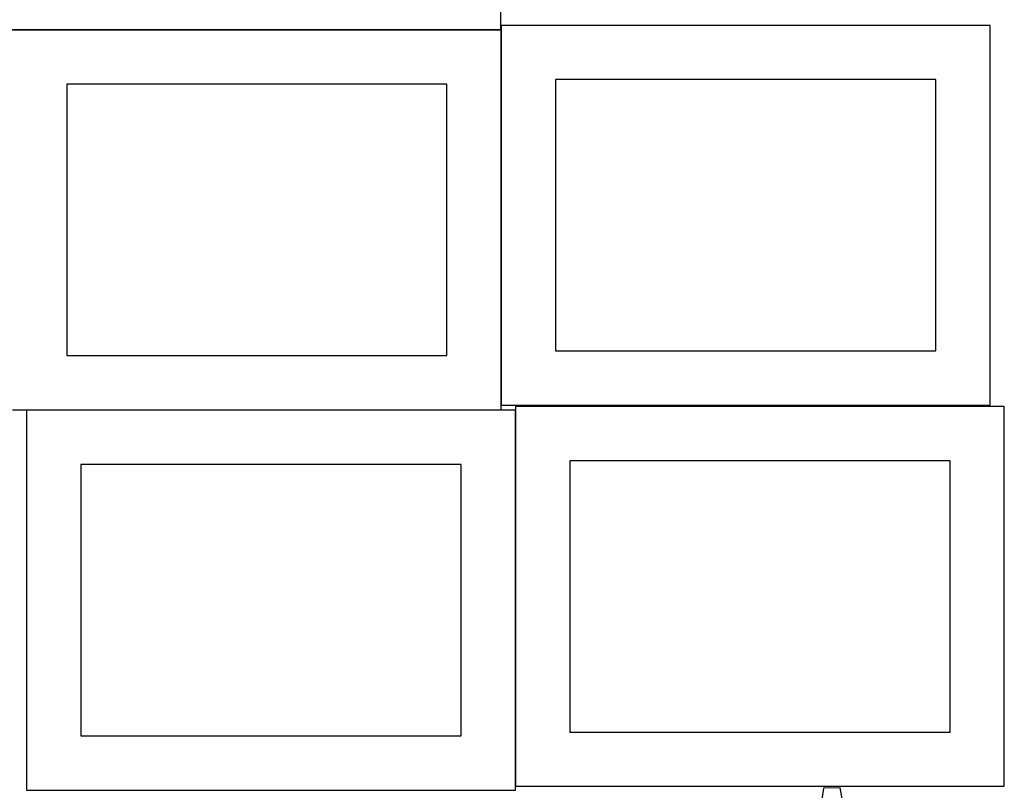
# Model space of a CAD drawing. Header units: millimetres. Extents: x 7 to 1493, y 7 to 2993.
# Tile 12 of 14: x 587 to 1493, y 1642 to 2352. Entities that reach past the tile are written whole.
import ezdxf

# ---------------------------------------------------------------- set-up
doc = ezdxf.new("R2010")
doc.units = ezdxf.units.MM
doc.layers.add('CUT', color=7, linetype='CONTINUOUS', true_color=0x000000)

msp = doc.modelspace()

# ---------------------------------------------------------------- linework, layer by layer
at = {"layer": 'CUT'}
for p, q in [((1029.674576, 2342.817184), (1029.674576, 2692.817184)), ((579.674576, 2342.817184), (1029.674576, 2342.817184)), ((1029.955908, 2342.58627), (579.955908, 2342.58627)), ((1029.955908, 1992.58627), (1029.955908, 2342.58627)), ((1480.180252, 2346.865524), (1030.180252, 2346.865524)), ((1030.180252, 2346.865524), (1030.180252, 1996.865524)), ((1480.180252, 1996.865524), (1480.180252, 2346.865524)), ((1430.180252, 2296.865524), (1080.180252, 2296.865524)), ((1080.180252, 2296.865524), (1080.180252, 2046.865524)), ((1430.180252, 2046.865524), (1430.180252, 2296.865524)), ((979.955908, 2292.58627), (629.955908, 2292.58627)), ((629.955908, 2292.58627), (629.955908, 2042.58627)), ((979.955908, 2042.58627), (979.955908, 2292.58627)), ((629.955908, 2042.58627), (979.955908, 2042.58627)), ((1080.180252, 2046.865524), (1430.180252, 2046.865524)), ((1030.180252, 1996.865524), (1480.180252, 1996.865524)), ((1493.324392, 1995.668423), (1043.324392, 1995.668423)), ((1043.324392, 1995.668423), (1043.324392, 1645.668423)), ((1493.324392, 1645.668423), (1493.324392, 1995.668423)), ((579.955908, 1992.58627), (1029.955908, 1992.58627)), ((1043.106949, 1992.169112), (593.106949, 1992.169112)), ((593.106949, 1992.169112), (593.106949, 1642.169112)), ((1043.106949, 1642.169112), (1043.106949, 1992.169112)), ((993.106949, 1942.169112), (643.106949, 1942.169112)), ((643.106949, 1942.169112), (643.106949, 1692.169112)), ((993.106949, 1692.169112), (993.106949, 1942.169112)), ((1443.324392, 1945.668423), (1093.324392, 1945.668423)), ((1093.324392, 1945.668423), (1093.324392, 1695.668423)), ((1443.324392, 1695.668423), (1443.324392, 1945.668423)), ((1093.324392, 1695.668423), (1443.324392, 1695.668423)), ((643.106949, 1692.169112), (993.106949, 1692.169112)), ((593.106949, 1642.169112), (1043.106949, 1642.169112)), ((1043.324392, 1645.668423), (1493.324392, 1645.668423)), ((1326.785313, 1643.85183), (1322.302546, 1612.405375)), ((1342.167971, 1644.174891), (1326.785313, 1643.85183)), ((1347.967055, 1612.944371), (1342.167971, 1644.174891))]:
    msp.add_line(p, q, dxfattribs=at)

doc.saveas('drawing.dxf')
